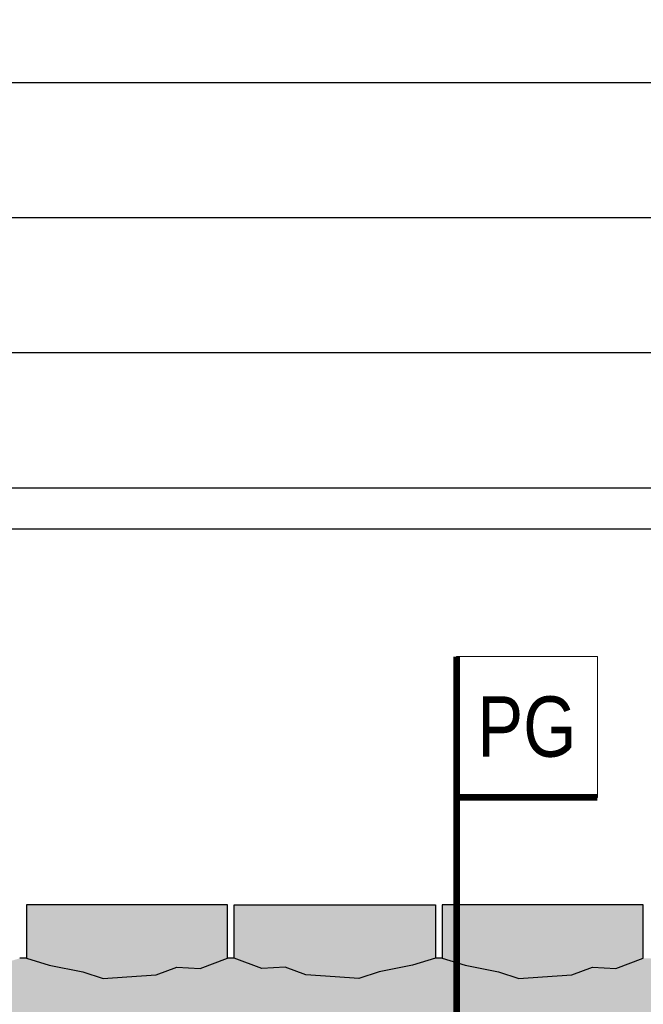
# Model space of a CAD drawing. Header units: centimetres. Extents: x 148485 to 162129, y -6573 to -2118.
# Tile 106 of 167: x 151958 to 152051, y -4752 to -4606. Entities that reach past the tile are written whole.
import ezdxf

# ---------------------------------------------------------------- set-up
doc = ezdxf.new("R2010")
doc.units = ezdxf.units.CM
doc.header["$LTSCALE"] = 0.1
doc.layers.get('0').update_dxf_attribs({"color": 45})
doc.layers.add('A_opis_warstw', color=60, linetype='Continuous', lineweight=13)
for name, color, linetype in [('A_wymiary_zewn', 4, 'Continuous'), ('hatch_R&F', 4, 'Continuous'), ('widoki_R&F', 4, 'Continuous')]:
    doc.layers.add(name, color=color, linetype=linetype)
doc.layers.add('ZAKRES_MDCP_L_0', color=7, linetype='Continuous', true_color=0xfd0000)
doc.styles.add('TECH', font='flptechn.ttf')
doc.dimstyles.new('1_50 [cm]', dxfattribs={"dimtxt": 10, "dimasz": 0.5, "dimexe": 0.18, "dimexo": 0.0625, "dimgap": 3, "dimtad": 1, "dimrnd": 0.5, "dimdsep": 46, "dimtxsty": 'TECH', "dimblk1": 'KR', "dimblk2": 'KR', "dimsah": 1, "dimcen": 0.09, "dimse1": 1, "dimse2": 1, "dimclrt": 256, "dimadec": 0, "dimazin": 0, "dimtfac": 1, "dimtofl": 0, "dimtmove": 0, "dimatfit": 3, "dimfxl": 1, "dimtvp": 1, "dimtfill": 1, "dimtfillclr": 256, "dimtolj": 1, "dimtzin": 0, "dimarcsym": 0})

# ---------------------------------------------------------------- blocks, each defined once
blk = doc.blocks.new('KR')
for p, q in [((0, -14), (0, 14)), ((-4.95, -4.95), (4.95, 4.95)), ((-7, 0), (7, 0))]:
    blk.add_line(p, q)
blk = doc.blocks.new('*D506')
at = {"layer": 'A_wymiary_zewn', "color": 0, "lineweight": -2, "transparency": 16777216}
blk.add_line((152067.03, -4737.06), (152067.03, -4431.56), dxfattribs=at)
at = {"layer": 'Defpoints', "color": 0, "transparency": 16777216}
for p in [(151974.17, -4431.06), (152067.03, -4431.06), (151974.17, -4737.56)]:
    blk.add_point(p, dxfattribs=at)
at = {"layer": 'A_wymiary_zewn', "color": 0, "lineweight": -2, "transparency": 16777216, "xscale": 0.5, "yscale": 0.5, "zscale": 0.5}
for p, rotation in [((152067.03, -4431.06), 90), ((152067.03, -4737.56), 270)]:
    blk.add_blockref('KR', p, dxfattribs=dict(at, rotation=rotation))
at = {"layer": 'A_wymiary_zewn', "transparency": 16777216, "insert": (152059.03, -4584.31), "char_height": 10, "attachment_point": 5, "rotation": 90, "style": 'TECH', "bg_fill": 3, "box_fill_scale": 1.1, "bg_fill_color": 256, "bg_fill_true_color": 13158600, "bg_fill_transparency": 0}
blk.add_mtext('\\A1;306.5', dxfattribs=at)

msp = doc.modelspace()

# ---------------------------------------------------------------- hatches: boundary and pattern name
at = {"layer": 'hatch_R&F', "linetype": 'Continuous'}
h = msp.add_hatch(dxfattribs=at)
h.set_pattern_fill('AR-SAND', color=256, scale=0.02)
h.paths.add_polyline_path([(152132.169, -4748.536), (152129.198, -4748.329), (152124.82, -4748.026), (152121.749, -4746.901), (152118.259, -4747.084), (152114.169, -4745.56), (152113.169, -4745.56), (152109.752, -4746.598), (152104.765, -4747.6), (152101.742, -4748.575), (152098.198, -4748.329), (152093.82, -4748.026), (152090.749, -4746.901), (152087.259, -4747.084), (152083.169, -4745.56), (152082.169, -4745.56), (152078.752, -4746.598), (152073.765, -4747.6), (152070.742, -4748.575), (152067.198, -4748.329), (152062.82, -4748.026), (152059.749, -4746.901), (152056.259, -4747.084), (152052.169, -4745.56), (152051.169, -4745.56), (152047.08, -4747.084), (152043.59, -4746.901), (152040.519, -4748.026), (152036.141, -4748.329), (152032.597, -4748.575), (152029.574, -4747.6), (152024.587, -4746.598), (152021.169, -4745.56), (152020.169, -4745.56), (152016.752, -4746.598), (152011.765, -4747.6), (152008.742, -4748.575), (152005.198, -4748.329), (152000.82, -4748.026), (151997.749, -4746.901), (151994.259, -4747.084), (151990.169, -4745.56), (151989.169, -4745.56), (151985.08, -4747.084), (151981.59, -4746.901), (151978.519, -4748.026), (151974.141, -4748.329), (151970.597, -4748.575), (151967.574, -4747.6), (151962.587, -4746.598), (151959.169, -4745.56), (151958.169, -4745.56), (151954.752, -4746.598), (151949.765, -4747.6), (151946.742, -4748.575), (151943.198, -4748.329), (151938.82, -4748.026), (151935.749, -4746.901), (151932.259, -4747.084), (151928.169, -4745.56), (151927.169, -4745.56), (151923.752, -4746.598), (151918.765, -4747.6), (151915.742, -4748.575), (151912.198, -4748.329), (151907.82, -4748.026), (151904.749, -4746.901), (151901.259, -4747.084), (151897.169, -4745.56), (151897.169, -4753.56), (152132.169, -4753.56)])

# ---------------------------------------------------------------- linework, layer by layer
at = {"layer": 'A_opis_warstw', "const_width": 1}
msp.add_lwpolyline([(152044.318, -4721.556), (152023.318, -4721.556), (152023.318, -4700.556), (152023.318, -4801.688)], dxfattribs=at)
at = {"layer": 'A_opis_warstw'}
msp.add_lwpolyline([(152023.318, -4700.556), (152044.318, -4700.556), (152044.318, -4721.556), (152023.318, -4721.556)], close=True, dxfattribs=at)
at = {"layer": 'A_wymiary_zewn'}
msp.add_line((152130.669, -4681.56), (151898.669, -4681.56), dxfattribs=at)
for points in [[(151959.169, -4745.56), (151958.169, -4745.56)], [(151990.169, -4745.56), (151989.169, -4745.56)], [(152021.169, -4745.56), (152020.169, -4745.56)]]:
    msp.add_lwpolyline(points, dxfattribs=at)

# ---------------------------------------------------------------- texts
at = {"layer": 'A_opis_warstw', "insert": (152033.818, -4711.056), "char_height": 9, "width": 21, "attachment_point": 5, "style": 'TECH'}
msp.add_mtext('{\\W0.85;PG}', dxfattribs=at)

# ---------------------------------------------------------------- next in the draw order: dimensions: what is measured, and where the dimension line sits
at = {"layer": 'A_wymiary_zewn'}
dim = msp.add_linear_dim(base=(152067.028, -4431.06), p1=(151974.169, -4737.56), p2=(151974.169, -4431.06), angle=90, dimstyle='1_50 [cm]', dxfattribs=at)
dim.commit()
dim.dimension.update_dxf_attribs({"geometry": '*D506', "text_midpoint": (152059.028, -4584.31)})

# ---------------------------------------------------------------- next in the draw order: hatches: boundary and pattern name
at = {"layer": 'A_wymiary_zewn', "transparency": 33554483}
h = msp.add_hatch(dxfattribs=at)
h.set_pattern_fill('JIS_WOOD', color=253, scale=28.5, angle=315)
h.set_pattern_definition([(360, (15, 0), (5e-15, 20.1525432), [])])
h.paths.add_polyline_path([(152130.669, -4681.56), (152138.169, -4681.56), (152138.169, -4662.56), (152138.169, -4429.06), (151894.169, -4429.06), (151894.169, -4681.56), (151898.669, -4681.56)])
h.paths.add_polyline_path([(152050.169, -4604.56), (151941.169, -4604.56), (151941.169, -4470.56), (152050.169, -4470.56)], flags=16)
at = {"layer": 'ZAKRES_MDCP_L_0', "linetype": 'ByBlock', "true_color": 0x01cc33, "transparency": 33554559}
h = msp.add_hatch(color=102, dxfattribs=at)
h.dxf.hatch_style = 1
h.set_gradient(color1=(190, 127, 127), color2=(53, 76, 95), tint=1, name='HEMISPHERICAL')
h.paths.add_polyline_path([(151962.587, -4746.598), (151959.169, -4745.56), (151959.169, -4737.56), (151989.169, -4737.56), (151989.169, -4745.56), (151985.08, -4747.084), (151981.59, -4746.901), (151978.519, -4748.026), (151970.597, -4748.575), (151967.574, -4747.6)])
h = msp.add_hatch(color=102, dxfattribs=at)
h.dxf.hatch_style = 1
h.set_gradient(color1=(190, 127, 127), color2=(53, 76, 95), tint=1, name='HEMISPHERICAL')
h.paths.add_polyline_path([(152016.752, -4746.598), (152020.169, -4745.56), (152020.169, -4737.56), (151990.169, -4737.56), (151990.169, -4745.56), (151994.259, -4747.084), (151997.749, -4746.901), (152000.82, -4748.026), (152008.742, -4748.575), (152011.765, -4747.6)])
h = msp.add_hatch(color=102, dxfattribs=at)
h.dxf.hatch_style = 1
h.set_gradient(color1=(190, 127, 127), color2=(53, 76, 95), tint=1, name='HEMISPHERICAL')
h.paths.add_polyline_path([(152024.587, -4746.598), (152021.169, -4745.56), (152021.169, -4737.56), (152051.169, -4737.56), (152051.169, -4745.56), (152047.08, -4747.084), (152043.59, -4746.901), (152040.519, -4748.026), (152032.597, -4748.575), (152029.574, -4747.6)])

# ---------------------------------------------------------------- next in the draw order: linework, layer by layer
at = {"layer": 'widoki_R&F', "linetype": 'Continuous'}
for points in [[(151959.169, -4745.56), (151962.587, -4746.598), (151967.574, -4747.6), (151970.597, -4748.575), (151974.141, -4748.329), (151978.519, -4748.026), (151981.59, -4746.901), (151985.08, -4747.084), (151989.169, -4745.56), (151989.169, -4737.56), (151959.169, -4737.56)], [(152020.169, -4745.56), (152016.752, -4746.598), (152011.765, -4747.6), (152008.742, -4748.575), (152005.198, -4748.329), (152000.82, -4748.026), (151997.749, -4746.901), (151994.259, -4747.084), (151990.169, -4745.56), (151990.169, -4737.56), (152020.169, -4737.56)], [(152021.169, -4745.56), (152024.587, -4746.598), (152029.574, -4747.6), (152032.597, -4748.575), (152036.141, -4748.329), (152040.519, -4748.026), (152043.59, -4746.901), (152047.08, -4747.084), (152051.169, -4745.56), (152051.169, -4737.56), (152021.169, -4737.56)]]:
    msp.add_lwpolyline(points, close=True, dxfattribs=at)

doc.saveas('drawing.dxf')
